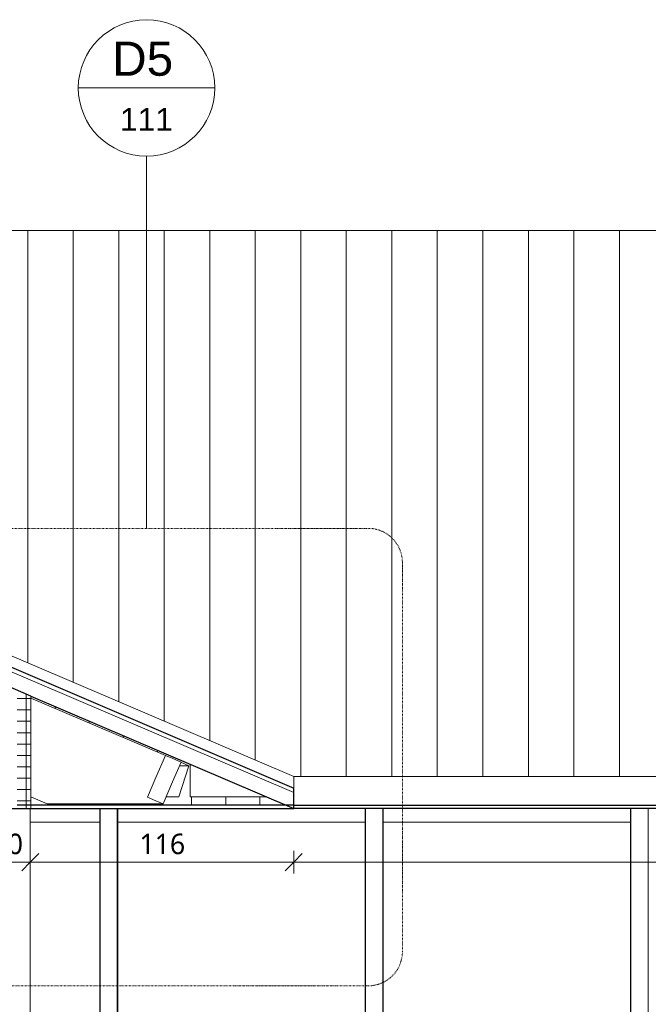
# Model space of a CAD drawing. Header units: millimetres. Extents: x -21851 to 219842, y -3161 to 6433.
# Tile 49 of 81: x 131984 to 134747, y 1840 to 6166. Entities that reach past the tile are written whole.
import ezdxf

# ---------------------------------------------------------------- set-up
doc = ezdxf.new("R2010")
doc.units = ezdxf.units.MM
doc.linetypes.add('Tiret point', pattern=[6.25, 2.5, -1.875, 0, -1.875])
for name, color, linetype, lineweight in [('A-ANNO-DIMS', 211, 'Continuous', 9), ('A-ANNO-DIMS-50', 211, 'Continuous', 9), ('A-ANNO-SYMB', 150, 'Continuous', 9), ('A-CLNG', 13, 'Continuous', 13), ('A-COLS', 52, 'Continuous', 13), ('A-GLAZ-CWMG', 51, 'Continuous', 13), ('A-ROOF', 132, 'Continuous', 13), ('A-ROOF-FNSH', 132, 'Continuous', 13), ('A-ROOF-OTLN', 132, 'Continuous', 13), ('A-ROOF-PATT', 132, 'Continuous', 13), ('A-WALL', 113, 'Continuous', 13), ('A-WALL-PATT', 111, 'Continuous', 13), ('S-BEAM', 12, 'Continuous', 13)]:
    doc.layers.add(name, color=color, linetype=linetype, lineweight=lineweight)
doc.styles.add('Arial_1', font='arial.ttf', dxfattribs={"height": 150})
doc.styles.add('Arial_2', font='arial.ttf', dxfattribs={"height": 100})
doc.styles.add('Trebuchet MS', font='trebuc.ttf', dxfattribs={"height": 90})
doc.dimstyles.new('Cotes100e_Intérieur', dxfattribs={"dimscale": 304.8, "dimtxt": 92.785582, "dimasz": 0.246063, "dimexe": 0.164042, "dimexo": 0.0625, "dimgap": 0.032808, "dimtad": 1, "dimdec": 0, "dimlfac": 0.1, "dimzin": 0, "dimdsep": 46, "dimtxsty": 'Trebuchet MS', "dimblk1": 'OBLIQUE', "dimblk2": 'OBLIQUE', "dimsah": 1, "dimcen": 0.09, "dimdle": 0.164042, "dimazin": 0, "dimtfac": 1, "dimtdec": 4, "dimtix": 1, "dimtmove": 0, "dimatfit": 3, "dimfxl": 0.164042, "dimfxlon": 1, "dimtvp": 1, "dimtolj": 1, "dimtzin": 0, "dimarcsym": 2})

# ---------------------------------------------------------------- blocks, each defined once
blk = doc.blocks.new('Family - IfcBeam - POUTRE-251738-COUPE KK_50')
at = {"layer": 'S-BEAM', "color": 10, "lineweight": 18}
for p, q in [((2336.1, 4925.1), (5801.2, 3446.9)), ((5870.2, 3417.5), (6130.8, 3306.3)), ((6413.8, 3185.6), (7004.8, 2933.5)), ((6485.6, 2720.1), (6413.8, 2750.7)), ((6995.3, 2720.1), (6485.6, 2720.1))]:
    blk.add_line(p, q, dxfattribs=at)
blk = doc.blocks.new('Family - IfcBeam - PANNE-251934-COUPE KK_50')
at = {"layer": 'S-BEAM', "color": 10, "lineweight": 18}
for q in [(7113.3, 2894.7), (7449.1, 2751.1)]:
    blk.add_line((7113.3, 2751.1), q, dxfattribs=at)
blk = doc.blocks.new('Family - IfcBeam - POUTRE-252032-COUPE KK_50')
at = {"layer": 'S-BEAM', "color": 10, "lineweight": 18}
for p, q in [((2959.4, 4662), (2790.5, 4734.2)), ((5693.3, 3493.2), (2983.8, 4651.5)), ((5901.3, 3404.2), (5717, 3483)), ((7108.7, 2888), (7073.4, 2903.1)), ((7064.3, 2751.1), (7108.7, 2888)), ((7066.9, 2888), (7108.7, 2888)), ((7008.5, 2751.1), (7064.3, 2751.1))]:
    blk.add_line(p, q, dxfattribs=at)
blk = doc.blocks.new('Family - IfcBeam - PANNE-252214-COUPE KK_50')
at = {"layer": 'S-BEAM', "color": 10, "lineweight": 18}
for p, q in [((7004.8, 2933.5), (6963.6, 2836.9)), ((7004.7, 2933.5), (7004.8, 2933.5)), ((7037.5, 2919.5), (7004.8, 2933.5)), ((7036.5, 2816.7), (7073.7, 2904.1)), ((7073.7, 2904.1), (7037.5, 2919.5)), ((6963.6, 2836.9), (6926.3, 2749.5)), ((6995.3, 2720.1), (7036.5, 2816.7)), ((6926.3, 2749.5), (6962.5, 2734.1)), ((6926.3, 2749.5), (6926.3, 2749.5)), ((6962.5, 2734.1), (6995.3, 2720.1))]:
    blk.add_line(p, q, dxfattribs=at)
blk = doc.blocks.new('Family - IfcBeam - POUTRE-252358-COUPE KK_50')
at = {"layer": 'S-BEAM', "color": 10, "lineweight": 18}
for p, q in [((7885, 2700), (7885, 0)), ((7960, 2700), (7960, 0)), ((7960, 0), (7885, 0))]:
    blk.add_line(p, q, dxfattribs=at)
blk = doc.blocks.new('Family - IfcBeam - POUTRE-252380-COUPE KK_50')
at = {"layer": 'S-BEAM', "color": 10, "lineweight": 18}
for p, q in [((9051.2, 2700), (9051.2, 0)), ((9126.2, 2700), (9126.2, 0)), ((9126.2, 0), (9051.2, 0))]:
    blk.add_line(p, q, dxfattribs=at)
blk = doc.blocks.new('Family - IfcBeam - POUTRE-252402-COUPE KK_50')
at = {"layer": 'S-BEAM', "color": 10, "lineweight": 18}
for p, q in [((6718.7, 2700), (6718.7, 0)), ((6793.7, 2700), (6793.7, 0)), ((6793.7, 0), (6718.7, 0))]:
    blk.add_line(p, q, dxfattribs=at)
blk = doc.blocks.new('GROUPE SCOLAIRE ST JULIEN - PRO - Ind A_importrevit_ifc-3-COUPE KK_50')
at = {"layer": 'S-BEAM', "color": 10, "lineweight": 18}
for name in ['Family - IfcBeam - POUTRE-251738-COUPE KK_50', 'Family - IfcBeam - POUTRE-252032-COUPE KK_50', 'Family - IfcBeam - PANNE-252214-COUPE KK_50', 'Family - IfcBeam - PANNE-251934-COUPE KK_50', 'Family - IfcBeam - POUTRE-252402-COUPE KK_50', 'Family - IfcBeam - POUTRE-252358-COUPE KK_50', 'Family - IfcBeam - POUTRE-252380-COUPE KK_50']:
    blk.add_blockref(name, (0, 0), dxfattribs=at)
blk = doc.blocks.new('Meneau rectangulaire - 60 x 60mm-8350486-COUPE KK_50')
at = {"layer": 'A-GLAZ-CWMG', "color": 30}
blk.add_line((12627.3, 2640), (13713.5, 2640), dxfattribs=at)
blk = doc.blocks.new('Meneau rectangulaire - 60 x 60mm-8077623-COUPE KK_50')
at = {"layer": 'A-GLAZ-CWMG', "color": 30}
blk.add_line((6410.8, 2640), (6716.3, 2640), dxfattribs=at)
blk = doc.blocks.new('Vue de détail - Repère métrique-240729-COUPE KK_50')
at = {"layer": 'A-ANNO-SYMB'}
blk.add_line((4038.2, 5855.2), (4638.2, 5855.2), dxfattribs=at)
for start, end in [(0, 180), (180, 360)]:
    blk.add_arc((4338.2, 5855.2), 300, start, end, dxfattribs=at)
blk = doc.blocks.new('DIMBLOCK24-COUPE KK_50')
at = {"layer": 'A-ANNO-DIMS-50'}
for p, q in [((131830.4, 2464.3), (131830.4, 2514.3)), ((132030.4, 2464.3), (132030.4, 2514.3)), ((131830.4, 2464.3), (131867.9, 2501.8)), ((132030.4, 2464.3), (132067.9, 2501.8)), ((131780.4, 2464.3), (132030.4, 2464.3)), ((131830.4, 2464.3), (131792.9, 2426.8)), ((131830.4, 2464.3), (131830.4, 2414.3)), ((132030.4, 2464.3), (131992.9, 2426.8)), ((132030.4, 2464.3), (132030.4, 2414.3))]:
    blk.add_line(p, q, dxfattribs=at)
at = {"layer": 'A-ANNO-DIMS-50', "color": 0, "insert": (131864.4, 2589.4), "char_height": 90, "width": 158.522, "attachment_point": 1, "line_spacing_factor": 1.048425, "style": 'Trebuchet MS'}
blk.add_mtext('20', dxfattribs=at)
blk = doc.blocks.new('_Oblique')
at = {"color": 0, "linetype": 'ByBlock', "lineweight": -2}
blk.add_line((-0.5, -0.5), (0.5, 0.5), dxfattribs=at)
blk = doc.blocks.new('DIMBLOCK25-COUPE KK_50')
at = {"layer": 'A-ANNO-DIMS-50'}
for p, q in [((132030.4, 2464.3), (132030.4, 2514.3)), ((133188.4, 2464.3), (133188.4, 2514.3)), ((132030.4, 2464.3), (132067.9, 2501.8)), ((133188.4, 2464.3), (133225.9, 2501.8)), ((132030.4, 2464.3), (131992.9, 2426.8)), ((132030.4, 2464.3), (133238.4, 2464.3)), ((132030.4, 2464.3), (132030.4, 2414.3)), ((133188.4, 2464.3), (133150.9, 2426.8)), ((133188.4, 2464.3), (133188.4, 2414.3))]:
    blk.add_line(p, q, dxfattribs=at)
at = {"layer": 'A-ANNO-DIMS-50', "color": 0, "insert": (132510.3, 2589.4), "char_height": 90, "width": 237.783, "attachment_point": 1, "line_spacing_factor": 1.048425, "style": 'Trebuchet MS'}
blk.add_mtext('116', dxfattribs=at)
blk = doc.blocks.new('DIMBLOCK26-COUPE KK_50')
at = {"layer": 'A-ANNO-DIMS-50'}
for p, q in [((133188.4, 2464.3), (133188.4, 2514.3)), ((140893.1, 2464.3), (140893.1, 2514.3)), ((133188.4, 2464.3), (133225.9, 2501.8)), ((140893.1, 2464.3), (140930.6, 2501.8)), ((133138.4, 2464.3), (140893.1, 2464.3)), ((133188.4, 2464.3), (133150.9, 2426.8)), ((133188.4, 2464.3), (133188.4, 2414.3)), ((140893.1, 2464.3), (140855.6, 2426.8)), ((140893.1, 2464.3), (140893.1, 2414.3))]:
    blk.add_line(p, q, dxfattribs=at)
at = {"layer": 'A-ANNO-DIMS-50', "color": 0, "insert": (136941.7, 2589.4), "char_height": 90, "width": 237.783, "attachment_point": 1, "line_spacing_factor": 1.048425, "style": 'Trebuchet MS'}
blk.add_mtext('770', dxfattribs=at)

msp = doc.modelspace()

# ---------------------------------------------------------------- hatches: boundary and pattern name
at = {"layer": 'A-ROOF-PATT'}
h = msp.add_hatch(dxfattribs=at)
h.set_pattern_fill('FP_83', color=30, style=0, pattern_type=2)
h.set_pattern_definition([(90, (125619.65, -2101.1), (-200, 1e-14), [])])
h.paths.add_polyline_path([(138551.7, 2840), (140893.1, 2840), (146508.2, 5240), (127574.8, 5240), (133188.4, 2840), (138091.5, 2840)])
at = {"layer": 'A-WALL-PATT'}
h = msp.add_hatch(dxfattribs=at)
h.set_pattern_fill('FP_80', color=30, style=0, pattern_type=2)
h.set_pattern_definition([(0, (131213.12, 3183.113), (0, 50), []), (90, (131213.12, 3183.113), (-50, 3e-15), [])])
h.paths.add_polyline_path([(132033.4, 2700), (132033.4, 3193.8), (131973.4, 3219.5), (131973.4, 2700)])
h = msp.add_hatch(dxfattribs=at)
h.set_pattern_fill('FP_77', color=30, style=0, pattern_type=2)
h.set_pattern_definition([(90, (142189.56, 0), (-150, 9e-15), [])])
h.paths.add_polyline_path([(141977, 2715), (142048.1, 2715), (142048.1, 2750.1), (141977, 2719.8), (141467.2, 2719.8), (141453.9, 2751.1), (141378.9, 2751.1), (141359, 2812.6), (141359, 2751.1), (141012.7, 2751.1), (140928.2, 2715), (141780.6, 2715)])
h.paths.add_polyline_path([(132105.2, 2715), (133153.3, 2715), (133068.8, 2751.1), (132733, 2751.1), (132733, 2894.7), (132033.4, 3193.8), (132033.4, 3185.6), (132693.4, 2904), (132693.4, 2903), (132728.3, 2888), (132684, 2751.1), (132628.2, 2751.1), (132614.9, 2720.1), (132105.2, 2720.1), (132033.4, 2750.7), (132033.4, 2715), (132037.3, 2715)])
h.paths.add_polyline_path([(141359, 2890.5), (142048.1, 3185), (142048.1, 3193.7), (141359, 2899.2)])

# ---------------------------------------------------------------- linework, layer by layer
at = {"layer": 'A-ANNO-SYMB'}
msp.add_line((132541.8, 3931), (132541.8, 5566.5), dxfattribs=at)
at = {"layer": 'A-ANNO-SYMB', "linetype": 'Tiret point'}
for p, q in [((133516.1, 3931), (131589.1, 3931)), ((133666.1, 2070.7), (133666.1, 3781)), ((131589.1, 1920.7), (133516.1, 1920.7))]:
    msp.add_line(p, q, dxfattribs=at)
for centre, start, end in [((133516.1, 3781), 0, 90), ((133516.1, 2070.7), 270, 0)]:
    msp.add_arc(centre, 150, start, end, dxfattribs=at)
at = {"layer": 'A-CLNG', "color": 20, "lineweight": 25}
for p, q in [((131843, 2700), (133188.4, 2700)), ((133188.4, 2715), (131973.4, 2715)), ((133188.4, 2700), (133188.4, 2715))]:
    msp.add_line(p, q, dxfattribs=at)
at = {"layer": 'A-COLS', "color": 30}
for p, q in [((132030.4, 2700), (132030.4, 0)), ((132335.9, 0), (132335.9, 2700)), ((132415.9, 2700), (132415.9, 0)), ((133502.1, 0), (133502.1, 2700)), ((133582.1, 2700), (133582.1, 0)), ((134668.3, 0), (134668.3, 2700))]:
    msp.add_line(p, q, dxfattribs=at)
at = {"layer": 'A-ROOF', "color": 30}
for p, q in [((127574.8, 5240), (146508.2, 5240)), ((127574.8, 5170), (133188.4, 2770)), ((140893.1, 2840), (133188.4, 2840))]:
    msp.add_line(p, q, dxfattribs=at)
at = {"layer": 'A-ROOF', "color": 20, "lineweight": 25}
for p, q in [((127574.8, 5190), (133188.4, 2790)), ((132033.4, 3193.8), (133188.4, 2700)), ((133188.4, 2715), (133188.4, 2790))]:
    msp.add_line(p, q, dxfattribs=at)
at = {"layer": 'A-ROOF-FNSH', "color": 30}
for p, q in [((133188.4, 2840), (127574.8, 5240)), ((133188.4, 2790), (133188.4, 2840))]:
    msp.add_line(p, q, dxfattribs=at)
at = {"layer": 'A-ROOF-OTLN', "color": 20, "lineweight": 25}
for p, q in [((133188.4, 2715), (140893.1, 2715)), ((140893.1, 2700), (133188.4, 2700))]:
    msp.add_line(p, q, dxfattribs=at)
at = {"layer": 'A-WALL', "color": 20, "lineweight": 25}
msp.add_line((132033.4, 3193.8), (131750.4, 3314.8), dxfattribs=at)
at = {"layer": 'A-WALL', "color": 30}
msp.add_line((132033.4, 2700), (132033.4, 3193.8), dxfattribs=at)

# ---------------------------------------------------------------- block references
at = {"color": 50, "lineweight": 5}
msp.add_blockref('GROUPE SCOLAIRE ST JULIEN - PRO - Ind A_importrevit_ifc-3-COUPE KK_50', (125619.6, 0), dxfattribs=at)
at = {"layer": 'A-ANNO-SYMB'}
msp.add_blockref('Vue de détail - Repère métrique-240729-COUPE KK_50', (128203.6, 11.3), dxfattribs=at)
at = {"layer": 'A-GLAZ-CWMG', "color": 30}
for name, p in [('Meneau rectangulaire - 60 x 60mm-8077623-COUPE KK_50', (125619.6, 0)), ('Meneau rectangulaire - 60 x 60mm-8350486-COUPE KK_50', (119788.6, 0)), ('Meneau rectangulaire - 60 x 60mm-8350486-COUPE KK_50', (120954.8, 0))]:
    msp.add_blockref(name, p, dxfattribs=at)

# ---------------------------------------------------------------- texts
at = {"layer": 'A-ANNO-SYMB', "attachment_point": 1}
for s, insert, char_height, width, style in [('D5', (132390.9, 6070.2), 150, 328.692, 'Arial_1'), ('111', (132424.8, 5778.3), 100, 288.607, 'Arial_2')]:
    msp.add_mtext(s, dxfattribs=dict(at, insert=insert, char_height=char_height, width=width, style=style))

# ---------------------------------------------------------------- dimensions: what is measured, and where the dimension line sits
at = {"layer": 'A-ANNO-DIMS'}
for base, p1, p2, override, picture, middle in [((132030.4, 2464.3), (131830.4, 2514.3), (132030.4, 2514.3), {"dimpost": '<>', "dimfxl": 200}, 'DIMBLOCK24-COUPE KK_50', (131930.4, 2520.1)), ((133188.4, 2464.3), (132030.4, 2514.3), (133188.4, 2514.3), {"dimpost": '<>', "dimfxl": 1158}, 'DIMBLOCK25-COUPE KK_50', (132609.4, 2520.2)), ((140893.1, 2464.3), (133188.4, 2514.3), (140893.1, 2514.3), {"dimpost": '<>', "dimfxl": 7704.640564}, 'DIMBLOCK26-COUPE KK_50', (137040.7, 2520.1))]:
    dim = msp.add_linear_dim(base=base, p1=p1, p2=p2, dimstyle='Cotes100e_Intérieur', override=override, dxfattribs=at)
    dim.commit()
    dim.dimension.update_dxf_attribs({"geometry": picture, "text_midpoint": middle})

doc.saveas('drawing.dxf')
